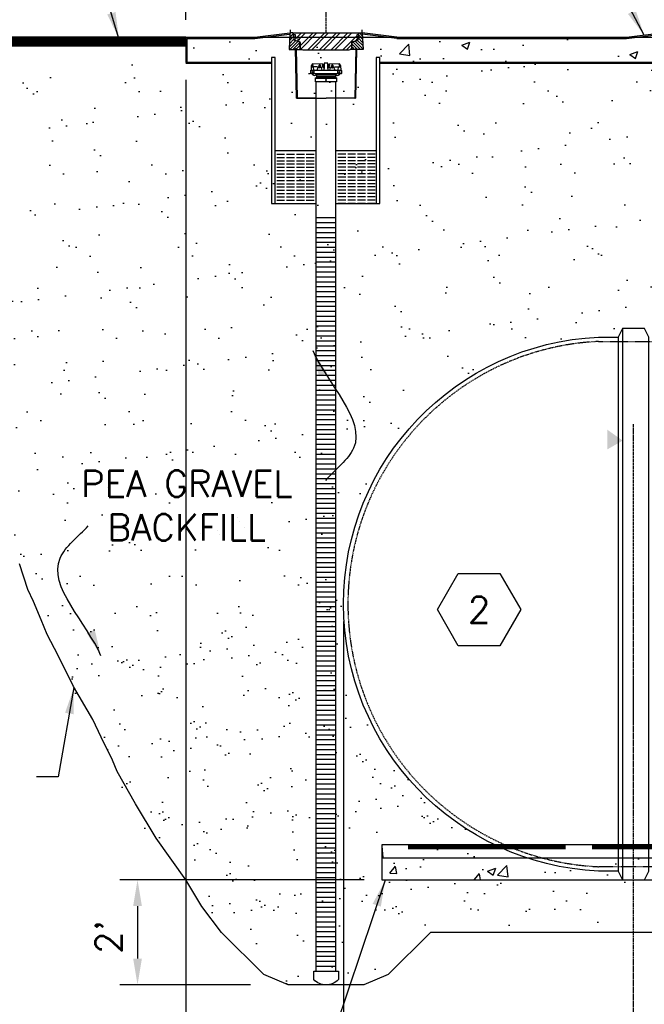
# Model space of a CAD drawing. Extents: x 1081 to 2220, y 0 to 2796.
# Tile 4 of 161: x 1352 to 1494, y 763 to 988. Entities that reach past the tile are written whole.
import ezdxf
from ezdxf.enums import TextEntityAlignment as Align

# ---------------------------------------------------------------- set-up
doc = ezdxf.new("R2010")
doc.units = 0
doc.header["$MEASUREMENT"] = 0
doc.header["$PDSIZE"] = 1
doc.linetypes.add('CENTER1', pattern=[0.6625, 0.5, -0.075, 0.0125, -0.075])
doc.linetypes.add('HIDDEN3', pattern=[0.1875, 0.125, -0.0625])
doc.layers.get('0').update_dxf_attribs({"linetype": 'CONTINUOUS'})
doc.layers.get('DEFPOINTS').update_dxf_attribs({"linetype": 'CONTINUOUS'})
for name, color, linetype in [('ADAPTOR-RING', 3, 'CONTINUOUS'), ('BENTONITE', 3, 'CONTINUOUS'), ('BENTONITE-HATCH', 2, 'CONTINUOUS'), ('CENTERLINE', 3, 'CENTER1'), ('CONCRETE-HATCH', 2, 'CONTINUOUS'), ('DIM', 3, 'CONTINUOUS'), ('FREEZE-LINES', 8, 'CONTINUOUS'), ('MONITOR-WELL-COVER', 2, 'CONTINUOUS'), ('MONITOR-WELL-COVER-HATCH', 252, 'CONTINUOUS'), ('MONITOR-WELL-MANHOLE', 2, 'CONTINUOUS'), ('MONITOR-WELL-MANHOLE-HATCH', 7, 'CONTINUOUS'), ('PEAGRAVEL-HATCH', 3, 'CONTINUOUS'), ('PVC-4', 4, 'CONTINUOUS'), ('PVC-4-HATCH', 7, 'CONTINUOUS'), ('TANK-ANCHOR', 4, 'CONTINUOUS'), ('TANK-HOLE', 5, 'CONTINUOUS'), ('TANK-SLAB', 6, 'CONTINUOUS'), ('TANK-UST', 5, 'CONTINUOUS'), ('TANK-UST-RIB', 7, 'CONTINUOUS'), ('TEXT', 3, 'CONTINUOUS'), ('WELL-CAP', 3, 'CONTINUOUS')]:
    doc.layers.add(name, color=color, linetype=linetype)
doc.styles.add('SIMPLEX', font='simplex')
doc.dimstyles.new('DIM64', dxfattribs={"dimscale": 64, "dimtxt": 0.09375, "dimasz": 0.09375, "dimexe": 0.0625, "dimexo": 0.0625, "dimgap": 0.046875, "dimtad": 1, "dimdec": 4, "dimzin": 3, "dimdsep": 46, "dimlunit": 4, "dimtxsty": 'SIMPLEX', "dimcen": 0, "dimclrd": 256, "dimclre": 256, "dimclrt": 256, "dimadec": 0, "dimazin": 0, "dimtfac": 1, "dimtdec": 4, "dimtmove": 0, "dimatfit": 3, "dimfxl": 1, "dimfrac": 2, "dimtolj": 1, "dimtzin": 0, "dimarcsym": 0})

# ---------------------------------------------------------------- blocks, each defined once
blk = doc.blocks.new('*D58')
at = {"layer": 'DEFPOINTS', "color": 0, "transparency": 16777216}
for p in [(1875.12, 855.84), (1425.62, 854.52), (1875.12, 719.02)]:
    blk.add_point(p, dxfattribs=at)
at = {"layer": 'DIM', "lineweight": -2, "transparency": 16777216}
for p, q in [((1425.62, 850.52), (1425.62, 715.02)), ((1875.12, 851.84), (1875.12, 715.02)), ((1431.62, 719.02), (1869.12, 719.02))]:
    blk.add_line(p, q, dxfattribs=at)
at = {"layer": 'DIM', "transparency": 16777216}
for points in [[(1431.62, 720.02), (1431.62, 718.02), (1425.62, 719.02)], [(1869.12, 720.02), (1869.12, 718.02), (1875.12, 719.02)]]:
    blk.add_solid(points, dxfattribs=at)
at = {"layer": 'DIM', "transparency": 16777216, "insert": (1650.37, 726.59), "char_height": 6, "attachment_point": 5, "style": 'SIMPLEX'}
blk.add_mtext('\\A1;37\'-5 1/2" (TANK LENGTH)', dxfattribs=at)
blk = doc.blocks.new('*D50')
at = {"layer": 'DEFPOINTS', "color": 0, "transparency": 16777216}
for p in [(1425.62, 854.52), (1425.62, 737.52), (1491.87, 737.52)]:
    blk.add_point(p, dxfattribs=at)
at = {"layer": 'DIM', "lineweight": -2, "transparency": 16777216}
for p, q in [((1425.62, 850.52), (1425.62, 733.52)), ((1485.87, 737.52), (1431.62, 737.52))]:
    blk.add_line(p, q, dxfattribs=at)
at = {"layer": 'DIM', "transparency": 16777216}
for points in [[(1431.62, 738.52), (1431.62, 736.52), (1425.62, 737.52)], [(1485.87, 738.52), (1485.87, 736.52), (1491.87, 737.52)]]:
    blk.add_solid(points, dxfattribs=at)
at = {"layer": 'DIM', "transparency": 16777216, "insert": (1458.75, 745.09), "char_height": 6, "attachment_point": 5, "style": 'SIMPLEX'}
blk.add_mtext('\\A1;5\'-6 1/4"', dxfattribs=at)
blk = doc.blocks.new('*D54')
at = {"layer": 'DEFPOINTS', "color": 0, "transparency": 16777216}
for p in [(1421.62, 1001.26), (1421.62, 1001.26), (1389.62, 984.01)]:
    blk.add_point(p, dxfattribs=at)
at = {"layer": 'DIM', "lineweight": -2, "transparency": 16777216}
for p, q in [((1389.62, 988.01), (1389.62, 1005.26)), ((1395.62, 1001.26), (1415.62, 1001.26))]:
    blk.add_line(p, q, dxfattribs=at)
at = {"layer": 'DIM', "transparency": 16777216}
for points in [[(1395.62, 1002.26), (1395.62, 1000.26), (1389.62, 1001.26)], [(1415.62, 1002.26), (1415.62, 1000.26), (1421.62, 1001.26)]]:
    blk.add_solid(points, dxfattribs=at)
at = {"layer": 'DIM', "transparency": 16777216, "insert": (1405.62, 1007.83), "char_height": 6, "attachment_point": 5, "style": 'SIMPLEX'}
blk.add_mtext('\\A1;2\'-8"', dxfattribs=at)
blk = doc.blocks.new('*D55')
at = {"layer": 'DEFPOINTS', "color": 0, "transparency": 16777216}
for p in [(1389.62, 978.3), (1911.12, 974.01), (1911.12, 700.52)]:
    blk.add_point(p, dxfattribs=at)
at = {"layer": 'DIM', "lineweight": -2, "transparency": 16777216}
for p, q in [((1389.62, 974.3), (1389.62, 696.52)), ((1911.12, 970.01), (1911.12, 696.52)), ((1395.62, 700.52), (1905.12, 700.52))]:
    blk.add_line(p, q, dxfattribs=at)
at = {"layer": 'DIM', "transparency": 16777216}
for points in [[(1395.62, 701.52), (1395.62, 699.52), (1389.62, 700.52)], [(1905.12, 701.52), (1905.12, 699.52), (1911.12, 700.52)]]:
    blk.add_solid(points, dxfattribs=at)
at = {"layer": 'DIM', "transparency": 16777216, "insert": (1650.37, 708.09), "char_height": 6, "attachment_point": 5, "style": 'SIMPLEX'}
blk.add_mtext('\\A1;43\'-5 1/2" (F.V. TANK SLAB)', dxfattribs=at)
blk = doc.blocks.new('*D57')
at = {"layer": 'DEFPOINTS', "color": 0, "transparency": 16777216}
for p in [(1389.62, 978.01), (1389.62, 719.02), (1425.62, 719.02)]:
    blk.add_point(p, dxfattribs=at)
at = {"layer": 'DIM', "lineweight": -2, "transparency": 16777216}
for p, q in [((1389.62, 974.01), (1389.62, 715.02)), ((1419.62, 719.02), (1395.62, 719.02))]:
    blk.add_line(p, q, dxfattribs=at)
at = {"layer": 'DIM', "transparency": 16777216}
for points in [[(1395.62, 720.02), (1395.62, 718.02), (1389.62, 719.02)], [(1419.62, 720.02), (1419.62, 718.02), (1425.62, 719.02)]]:
    blk.add_solid(points, dxfattribs=at)
at = {"layer": 'DIM', "transparency": 16777216, "insert": (1407.62, 725.59), "char_height": 6, "attachment_point": 5, "style": 'SIMPLEX'}
blk.add_mtext('\\A1;3\'-0"', dxfattribs=at)
blk = doc.blocks.new('HEX')
at = {"color": 3}
blk.add_lwpolyline([(-0.0577, 0.1), (-0.1155, 0), (-0.0577, -0.1), (0.0577, -0.1), (0.1155, 0), (0.0577, 0.1)], close=True, dxfattribs=at)
at = {"color": 3, "style": 'SIMPLEX'}
blk.add_attdef('D#', text='', height=0.08, dxfattribs=at).set_placement((0, 0), align=Align.MIDDLE)
blk = doc.blocks.new('*D72')
at = {"layer": 'DEFPOINTS', "color": 0, "transparency": 16777216}
for p in [(1434.31, 791.52), (1378.56, 767.54), (1408.34, 767.54)]:
    blk.add_point(p, dxfattribs=at)
at = {"layer": 'DIM', "lineweight": -2, "transparency": 16777216}
for p, q in [((1430.31, 791.52), (1374.56, 791.52)), ((1378.56, 785.52), (1378.56, 773.54)), ((1404.34, 767.54), (1374.56, 767.54))]:
    blk.add_line(p, q, dxfattribs=at)
at = {"layer": 'DIM', "transparency": 16777216}
for points in [[(1377.56, 785.52), (1379.56, 785.52), (1378.56, 791.52)], [(1377.56, 773.54), (1379.56, 773.54), (1378.56, 767.54)]]:
    blk.add_solid(points, dxfattribs=at)
at = {"layer": 'DIM', "transparency": 16777216, "insert": (1371.99, 778.46), "char_height": 6, "attachment_point": 5, "rotation": 90, "style": 'SIMPLEX'}
blk.add_mtext("\\A1;2'", dxfattribs=at)

msp = doc.modelspace()

# ---------------------------------------------------------------- hatches: boundary and pattern name
at = {"layer": 'BENTONITE-HATCH', "linetype": 'Continuous'}
h = msp.add_hatch(dxfattribs=at)
h.set_pattern_fill('ACAD_ISO02W100,_I', color=256, scale=0.15, style=2)
h.set_pattern_definition([(0, (1421.6218, 952.0772), (0, 0.75), [1.8, -0.45])])
h.paths.add_polyline_path([(1419.37181, 958.07721), (1410.03102, 958.07721), (1410.03102, 946.07721), (1419.37181, 946.07721)])
h = msp.add_hatch(dxfattribs=at)
h.set_pattern_fill('ACAD_ISO02W100,_I', color=256, scale=0.15, style=2)
h.set_pattern_definition([(180, (1421.6218, 952.0772), (0, 0.75), [1.8, -0.45])])
h.paths.add_polyline_path([(1423.87181, 958.07721), (1433.21261, 958.07721), (1433.21261, 946.07721), (1423.87181, 946.07721)])
at = {"layer": 'CONCRETE-HATCH'}
h = msp.add_hatch(dxfattribs=at)
h.set_pattern_fill('AR-CONC', color=256, scale=2.67, style=0)
h.set_pattern_definition([(50, (1801.769, 978.296), (19.15085, -1.6755), [2.0025, -22.0275]), (355, (1801.769, 978.296), (-3.7047, 20.0835), [1.602, -17.622]), (100.4514, (1803.365, 978.156), (15.4462, 18.408), [1.7019, -18.7205]), (46.184, (1801.769, 983.636), (28.4953, -4.4194), [3.0037, -33.0412]), (96.6356, (1804.143, 983.268), (24.9555, 26.009), [2.5528, -28.0807]), (351.184, (1801.77, 983.636), (24.9555, 26.009), [2.403, -26.433]), (21, (1804.439, 982.301), (15.9374, -10.7499), [2.0025, -22.0275]), (326, (1804.439, 982.3), (6.4965, 19.3615), [1.602, -17.622]), (71.4514, (1805.767, 981.405), (22.43394, 8.6116), [1.7019, -18.7205]), (37.5, (1801.769, 978.296), (0.32467, 8.88827), [0, -17.4084, 0, -17.889, 0, -17.68875]), (7.5, (1801.769, 978.296), (7.02396, 10.5308), [0, -10.1994, 0, -17.0079, 0, -6.74175]), (327.5, (1795.8146, 978.296), (14.25306, -0.60222), [0, -6.675, 0, -20.826, 0, -27.6345]), (317.5, (1793.145, 978.296), (15.57107, 2.6728), [0, -8.6775, 0, -13.8306, 0, -19.6245])])
h.paths.add_polyline_path([(1389.90306, 983.73346), (1490.28921, 983.73346), (1496.77762, 984.54451), (1498.36036, 984.54451), (1498.97493, 982.24853), (1498.97493, 978.29596), (1389.90306, 978.29596)])
at = {"layer": 'CONCRETE-HATCH', "linetype": 'Continuous'}
h = msp.add_hatch(dxfattribs=at)
h.set_pattern_fill('AR-CONC', color=256, scale=2.67, style=0)
h.set_pattern_definition([(50, (1478.157, 157.09), (19.15085, -1.6755), [2.0025, -22.0275]), (355, (1478.157, 157.09), (-3.70466, 20.08353), [1.602, -17.622]), (100.4514, (1479.753, 156.95), (15.4462, 18.40804), [1.70186, -18.7205]), (46.184, (1478.157, 162.43), (28.4953, -4.41936), [3.0037, -33.0412]), (96.6356, (1480.53, 162.062), (24.9555, 26.009), [2.5528, -28.0807]), (351.184, (1478.157, 162.43), (24.9555, 26.009), [2.403, -26.433]), (21, (1480.827, 161.095), (15.9374, -10.74992), [2.0025, -22.0275]), (326, (1480.827, 161.095), (6.4965, 19.3615), [1.602, -17.622]), (71.4514, (1482.155, 160.199), (22.43394, 8.61156), [1.70186, -18.7205]), (37.5, (1478.1566, 157.09), (0.32467, 8.888266), [0, -17.4084, 0, -17.889, 0, -17.68875]), (7.5, (1478.157, 157.09), (7.02396, 10.53079), [0, -10.1994, 0, -17.0079, 0, -6.74175]), (327.5, (1472.2025, 157.09), (14.25306, -0.602215), [0, -6.675, 0, -20.826, 0, -27.6345]), (317.5, (1469.533, 157.09), (15.57107, 2.6728), [0, -8.6775, 0, -13.8306, 0, -19.6245])])
h.paths.add_polyline_path([(1434.37181, 791.52328), (1650.37181, 791.52328), (1650.37181, 799.52328), (1434.37181, 799.52328)])
at = {"layer": 'MONITOR-WELL-COVER-HATCH'}
h = msp.add_hatch(dxfattribs=at)
h.set_pattern_fill('ANSI32', color=256, scale=5, style=0)
h.set_pattern_definition([(45, (-552.7564, 0), (-1.3258252, 1.3258252), []), (45, (-551.8725, 0), (-1.3258252, 1.3258252), [])])
edge = h.paths.add_edge_path()
edge.add_line((1416.4176, 981.08755), (1426.82602, 981.08755))
edge.add_arc((1426.82602, 981.6781), 0.59055, 270, 357.0001562)
edge.add_line((1427.41576, 981.64719), (1427.47494, 982.77639))
edge.add_arc((1427.71084, 982.76403), 0.23622, 465, 537.0001562, ccw=False)
edge.add_line((1427.6497, 982.9922), (1428.60232, 983.24746))
edge.add_arc((1428.50042, 983.62774), 0.3937, 285, 353.6889707)
edge.add_line((1428.89173, 983.58446), (1428.9465, 984.07967))
edge.add_line((1428.9465, 984.07967), (1428.63154, 984.07967))
edge.add_line((1428.63154, 984.07967), (1428.63154, 984.55211))
edge.add_line((1428.63154, 984.55211), (1429.04493, 984.55211))
edge.add_line((1429.04493, 984.55211), (1429.04493, 984.92613))
edge.add_line((1429.04493, 984.92613), (1428.99378, 985.01471))
edge.add_line((1428.99378, 985.01471), (1414.24984, 985.01471))
edge.add_line((1414.24984, 985.01471), (1414.1987, 984.92613))
edge.add_line((1414.1987, 984.92613), (1414.1987, 984.55211))
edge.add_line((1414.1987, 984.55211), (1414.61209, 984.55211))
edge.add_line((1414.61209, 984.55211), (1414.61209, 984.07967))
edge.add_line((1414.61209, 984.07967), (1414.29713, 984.07967))
edge.add_line((1414.29713, 984.07967), (1414.35189, 983.58446))
edge.add_arc((1414.74321, 983.62774), 0.3937, 186.3110293, 255)
edge.add_line((1414.64131, 983.24746), (1415.59393, 982.9922))
edge.add_arc((1415.53279, 982.76403), 0.23622, 362.9998438, 435, ccw=False)
edge.add_line((1415.76869, 982.77639), (1415.82786, 981.64719))
edge.add_arc((1416.4176, 981.6781), 0.59055, 182.9998438, 270)
at = {"layer": 'MONITOR-WELL-MANHOLE-HATCH'}
h = msp.add_hatch(dxfattribs=at)
h.set_pattern_fill('LINE', color=256, scale=4, angle=45, style=0)
h.set_pattern_definition([(45, (1451.304, 1025.5573), (-0.3535534, 0.3535534), [])])
h.paths.add_polyline_path([(1415.63924, 982.69157, 0.324919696), (1415.34797, 983.05126), (1414.48185, 983.28333, -0.315298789), (1414.30766, 983.49092), (1414.23807, 984.28637), (1414.15933, 984.42275), (1414.15933, 984.6407), (1414.10485, 984.94965, 0.363970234), (1414.02731, 985.01471), (1413.37193, 985.01471), (1413.17385, 981.23519), (1414.59012, 981.23519), (1414.63177, 981.47141), (1414.86799, 981.47141), (1414.90965, 981.23519), (1415.71556, 981.23519)])
h = msp.add_hatch(dxfattribs=at)
h.set_pattern_fill('LINE', color=256, scale=4, angle=135, style=0)
h.set_pattern_definition([(135, (-552.75637, 0), (-0.35355339, -0.35355339), [])])
h.paths.add_polyline_path([(1429.8717, 985.01471), (1429.21632, 985.01471, 0.363970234), (1429.13877, 984.94965), (1429.0843, 984.6407), (1429.0843, 984.42275), (1429.00556, 984.28637), (1428.93596, 983.49092, -0.315298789), (1428.76178, 983.28333), (1427.89565, 983.05126, 0.324919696), (1427.60439, 982.69157), (1427.52806, 981.23519), (1428.33398, 981.23519), (1428.37564, 981.47141), (1428.57236, 981.47141), (1428.61186, 981.47141), (1428.65351, 981.23519), (1430.06978, 981.23519)])
at = {"layer": 'PEAGRAVEL-HATCH'}
h = msp.add_hatch(dxfattribs=at)
h.set_pattern_fill('AR-SAND', color=256, scale=7.5)
h.set_pattern_definition([(37.5, (4453.442, -279.832), (-0.47245, 14.45118), [0, -11.4, 0, -12.75, 0, -12.1875]), (7.5, (4453.442, -279.832), (13.27333, 21.1661), [0, -6.15, 0, -10.275, 0, -3.9375]), (327.5, (4444.217, -279.832), (23.356064, 0.042443), [0, -3.75, 0, -13.5, 0, -17.625]), (317.5, (4444.217, -279.832), (22.54595, 6.58257), [0, -1.875, 0, -8.85, 0, -10.125])])
edge = h.paths.add_edge_path()
edge.add_line((1355.07762, 854.52328), (1354.83608, 855.11144))
edge.add_line((1354.83608, 855.11144), (1353.51403, 857.87883))
edge.add_line((1353.51403, 857.87883), (1351.62525, 863.7034))
edge.add_line((1351.62525, 863.7034), (1349.70261, 868.85813))
edge.add_line((1349.70261, 868.85813), (1348.14753, 873.06289))
edge.add_line((1348.14753, 873.06289), (1345.5039, 878.31885))
edge.add_line((1345.5039, 878.31885), (1343.89699, 880.94683))
edge.add_line((1343.89699, 880.94683), (1342.86027, 883.57481))
edge.add_line((1342.86027, 883.57481), (1341.98059, 885.73274))
edge.add_line((1341.98059, 885.73274), (1339.69828, 889.88196))
edge.add_line((1339.69828, 889.88196), (1337.10649, 895.13792))
edge.add_line((1337.10649, 895.13792), (1334.46286, 903.54745))
edge.add_line((1334.46286, 903.54745), (1332.33759, 909.32901))
edge.add_line((1332.33759, 909.32901), (1330.26416, 914.05937))
edge.add_line((1330.26416, 914.05937), (1328.65724, 918.26414))
edge.add_line((1328.65724, 918.26414), (1327.62053, 921.94331))
edge.add_line((1327.62053, 921.94331), (1324.45854, 926.67367))
edge.add_line((1324.45854, 926.67367), (1273.23821, 982.01471))
edge.add_line((1273.23821, 982.01471), (1294.36544, 982.01471))
edge.add_line((1294.36544, 982.01471), (1294.36544, 978.01471))
edge.add_line((1294.36544, 978.01471), (1498.97493, 978.01471))
edge.add_line((1498.97493, 978.01471), (1498.97493, 976.75093))
edge.add_line((1498.97493, 976.75093), (1498.99022, 973.7036))
edge.add_line((1498.99022, 973.7036), (1506.12181, 973.7036))
edge.add_line((1506.12181, 973.7036), (1506.12181, 930.05328))
edge.add_line((1506.12181, 930.05328), (1505.87181, 930.05328))
edge.add_arc((1505.22261, 930.05328), 0.6492, 270, 360, ccw=False)
edge.add_line((1505.22261, 929.40408), (1502.41142, 929.05328))
edge.add_arc((1502.41142, 923.05328), 6, 450, 540)
edge.add_line((1496.41142, 923.05328), (1496.41142, 915.52328))
edge.add_line((1496.41142, 915.52328), (1495.37181, 915.52328))
edge.add_line((1495.37181, 915.52328), (1494.37181, 917.52328))
edge.add_line((1494.37181, 917.52328), (1489.37181, 917.52328))
edge.add_line((1489.37181, 917.52328), (1488.37181, 915.52328))
edge.add_line((1488.37181, 915.52328), (1483.8358, 915.52328))
edge.add_arc((1486.68848, 854.52328), 61.06667, 452.6775035, 540)
edge.add_line((1425.62181, 854.52328), (1355.07762, 854.52328))
h = msp.add_hatch(dxfattribs=at)
h.set_pattern_fill('AR-SAND', color=256, scale=7.5, style=0)
h.set_pattern_definition([(37.5, (1258.281, 767.535), (-0.47245, 14.4512), [0, -11.4, 0, -12.75, 0, -12.1875]), (7.5, (1258.28, 767.535), (13.2733, 21.1661), [0, -6.15, 0, -10.275, 0, -3.9375]), (327.5, (1249.056, 767.535), (23.35606, 0.04244), [0, -3.75, 0, -13.5, 0, -17.625]), (317.5, (1249.056, 767.535), (22.546, 6.5826), [0, -1.875, 0, -8.85, 0, -10.125])])
h.paths.add_polyline_path([(1417.83145, 854.52328), (1353.53726, 854.52328), (1355.00458, 850.95033), (1356.3802, 847.60977), (1358.90204, 842.76425), (1362.36527, 835.70805), (1366.84923, 828.14009), (1368.68925, 824.14494), (1371.28104, 818.88898), (1372.3696, 816.261), (1376.56288, 808.90491), (1381.28537, 801.01872), (1388.08145, 791.52328), (1391.72176, 785.39639), (1396.19917, 779.528), (1405.85602, 769.87114), (1411.45422, 767.53536), (1420.08145, 767.53536, -0.201565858), (1417.26895, 768.71718), (1417.26895, 770.68593), (1417.83145, 770.68593)])
h.paths.add_polyline_path([(1424.08145, 854.52328), (1422.33145, 854.52328), (1422.33145, 770.68593), (1422.89395, 770.68593), (1422.89395, 768.71718, -0.201565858), (1420.08145, 767.53536), (1428.70868, 767.53536), (1434.30688, 769.87114), (1443.96374, 779.528), (1490.33145, 779.52798), (1490.33145, 791.52328), (1487.83145, 791.52328), (1432.83145, 791.52328), (1432.83145, 799.52328), (1458.61252, 799.52328, -0.287899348)])
h = msp.add_hatch(dxfattribs=at)
h.set_pattern_fill('AR-SAND', color=256, scale=7.5, style=0)
h.set_pattern_definition([(37.5, (1808.872, 779.528), (-0.47245, 14.45118), [0, -11.4, 0, -12.75, 0, -12.1875]), (7.5, (1808.872, 779.528), (13.2733, 21.1661), [0, -6.15, 0, -10.275, 0, -3.9375]), (327.5, (1799.647, 779.528), (23.35606, 0.04244), [0, -3.75, 0, -13.5, 0, -17.625]), (317.5, (1799.647, 779.528), (22.54595, 6.5826), [0, -1.875, 0, -8.85, 0, -10.125])])
edge = h.paths.add_edge_path()
edge.add_line((1403.06842, 779.52785), (1393.26213, 785.39639))
edge.add_line((1393.26213, 785.39639), (1389.62181, 791.52328))
edge.add_line((1389.62181, 791.52328), (1382.82573, 801.01872))
edge.add_line((1382.82573, 801.01872), (1378.10325, 808.90491))
edge.add_line((1378.10325, 808.90491), (1373.90996, 816.261))
edge.add_line((1373.90996, 816.261), (1372.82141, 818.88898))
edge.add_line((1372.82141, 818.88898), (1370.22961, 824.14494))
edge.add_line((1370.22961, 824.14494), (1368.38959, 828.14009))
edge.add_line((1368.38959, 828.14009), (1363.90564, 835.70805))
edge.add_line((1363.90564, 835.70805), (1360.4424, 842.76425))
edge.add_line((1360.4424, 842.76425), (1357.92056, 847.60977))
edge.add_line((1357.92056, 847.60977), (1356.54494, 850.95033))
edge.add_line((1356.54494, 850.95033), (1355.07762, 854.52328))
edge.add_line((1355.07762, 854.52328), (1425.62181, 854.52328))
edge.add_arc((1486.68848, 854.52328), 61.06667, 540, 604.2443006)
edge.add_line((1460.15289, 799.52328), (1434.37181, 799.52328))
edge.add_line((1434.37181, 799.52328), (1434.37181, 791.52328))
edge.add_line((1434.37181, 791.52328), (1491.87181, 791.52328))
edge.add_line((1491.87181, 791.52328), (1491.87181, 779.52788))
edge.add_line((1491.87181, 779.52788), (1403.06842, 779.52785))
h = msp.add_hatch(dxfattribs=at)
h.set_pattern_fill('AR-SAND', color=256, scale=7.5, style=0)
h.set_pattern_definition([(37.5, (1491.872, 779.528), (-0.47245, 14.4512), [0, -11.4, 0, -12.75, 0, -12.1875]), (7.5, (1491.872, 779.528), (13.2733, 21.1661), [0, -6.15, 0, -10.275, 0, -3.9375]), (327.5, (1482.647, 779.528), (23.35606, 0.04244), [0, -3.75, 0, -13.5, 0, -17.625]), (317.5, (1482.647, 779.528), (22.546, 6.5826), [0, -1.875, 0, -8.85, 0, -10.125])])
h.paths.add_polyline_path([(1491.87181, 791.52328), (1494.37181, 791.52328), (1557.87181, 791.52328), (1557.87181, 779.5279), (1491.87181, 779.52788)])
h.paths.add_polyline_path([(1557.87181, 791.52328), (1560.37181, 791.52328), (1623.87181, 791.52328), (1623.87181, 779.52792), (1557.87181, 779.5279)])
h.paths.add_polyline_path([(1623.87181, 791.52328), (1626.37181, 791.52328), (1640.37191, 791.52328), (1640.37191, 779.52793), (1623.87181, 779.52792)])
h.paths.add_polyline_path([(1640.37191, 791.52328), (1642.87181, 791.52328), (1650.37181, 791.52328), (1660.37181, 791.52328), (1660.37181, 779.52793), (1640.37191, 779.52793)])
h.paths.add_polyline_path([(1660.37181, 791.52328), (1662.87181, 791.52328), (1676.87181, 791.52328), (1676.87181, 779.52794), (1660.37181, 779.52793)])
h.paths.add_polyline_path([(1676.87181, 791.52328), (1679.37181, 791.52328), (1742.87181, 791.52328), (1742.87181, 779.52796), (1676.87181, 779.52794)])
h.paths.add_polyline_path([(1742.87181, 791.52328), (1745.37181, 791.52328), (1808.87181, 791.52328), (1808.87181, 779.52798), (1742.87181, 779.52796)])
at = {"layer": 'TANK-SLAB'}
h = msp.add_hatch(color=256, dxfattribs=at)
h.paths.add_polyline_path([(1437.82722, 984.01471), (1437.79612, 983.73346), (1490.28921, 983.73346), (1498.33558, 984.73926), (1498.2717, 985.01471), (1490.2717, 984.01471)])
h.paths.add_polyline_path([(1409.18727, 978.01471), (1409.18727, 978.29596), (1389.90306, 978.29596), (1389.90306, 983.73346), (1405.32876, 983.73346), (1405.32876, 984.01471), (1389.62181, 984.01471), (1389.62181, 978.01471)])
h.paths.add_polyline_path([(1433.93727, 978.29596), (1433.93727, 978.01471), (1498.99022, 978.01471), (1498.99022, 978.29596)])
for points in [[(1413.35649, 984.72008), (1413.37146, 985.00586), (1405.29275, 984.01417), (1405.3278, 983.7329)], [(1429.88714, 984.72008), (1429.87216, 985.00586), (1437.95088, 984.01417), (1437.91583, 983.7329)]]:
    msp.add_hatch(color=256, dxfattribs=at).paths.add_polyline_path(points)

# ---------------------------------------------------------------- linework, layer by layer
at = {"layer": 'ADAPTOR-RING', "color": 7}
for p, q in [((1424.0481, 974.66356), (1419.19553, 974.66356)), ((1419.37098, 974.83703), (1423.87265, 974.83703)), ((1419.49601, 975.40642), (1423.74761, 975.40642)), ((1419.49601, 975.05356), (1423.74761, 975.05356))]:
    msp.add_line(p, q, dxfattribs=at)
at = {"layer": 'ADAPTOR-RING', "linetype": 'Continuous'}
msp.add_line((1419.19553, 974.66356), (1424.0481, 974.66356), dxfattribs=at)
at = {"layer": 'ADAPTOR-RING'}
msp.add_lwpolyline([(1419.32478, 975.65005), (1423.91938, 975.65005), (1423.87208, 975.62262), (1423.91938, 975.65005), (1423.87221, 975.62269, 0.26744243), (1423.74761, 975.40642), (1423.74761, 975.05356, 0.267926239), (1423.8726, 974.83706), (1423.98561, 974.77181, -0.267926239), (1424.0481, 974.66356), (1424.0481, 973.84563), (1419.19553, 973.84563), (1419.19553, 974.66356, -0.267926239), (1419.25802, 974.77181), (1419.37103, 974.83706, 0.267926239), (1419.49601, 975.05356), (1419.49601, 975.40642, 0.26744243), (1419.37142, 975.62269), (1419.32425, 975.65005), (1419.37155, 975.62262), (1419.32425, 975.65005)], format="xyb", dxfattribs=at)
at = {"layer": 'ADAPTOR-RING', "linetype": 'Continuous'}
msp.add_lwpolyline([(1421.73074, 974.25469), (1421.67627, 974.34902), (1421.56735, 974.34902), (1421.51289, 974.25469), (1421.56735, 974.16036), (1421.67627, 974.16036)], close=True, dxfattribs=at)
at = {"layer": 'BENTONITE', "linetype": 'Continuous'}
for p, q in [((1419.37181, 958.07721), (1410.03102, 958.07721)), ((1433.09352, 958.07721), (1423.87181, 958.07721))]:
    msp.add_line(p, q, dxfattribs=at)
for points in [[(1410.03102, 946.07721), (1410.03102, 979.40527), (1409.18727, 979.40527), (1409.18727, 946.07721), (1419.37181, 946.07721)], [(1423.87181, 946.07721), (1433.93727, 946.07721), (1433.93727, 979.40527), (1433.09352, 979.40527), (1433.09352, 946.07721)]]:
    msp.add_lwpolyline(points, dxfattribs=at)
at = {"layer": 'CENTERLINE'}
msp.add_line((1491.87181, 733.52328), (1491.87181, 895.64071), dxfattribs=at)
at = {"layer": 'CENTERLINE', "linetype": 'CENTER1', "ltscale": 0.5}
msp.add_lwpolyline([(1421.62181, 985.01471), (1421.62181, 1029.15474)], dxfattribs=at)
at = {"layer": 'DEFPOINTS'}
for points in [[(1413.40839, 985.71037), (1413.17385, 981.23519), (1414.65757, 981.23519), (1414.87184, 970.07421), (1415.02806, 970.07721), (1421.62181, 970.07721)], [(1429.83524, 985.71037), (1430.06978, 981.23519), (1428.58606, 981.23519), (1428.37179, 970.07421), (1428.21556, 970.07721), (1421.62181, 970.07721)]]:
    msp.add_lwpolyline(points, dxfattribs=at)
at = {"layer": 'FREEZE-LINES', "linetype": 'Continuous'}
msp.add_line((1080.74363, 984.01471), (2124.74363, 984.01471), dxfattribs=at)
at = {"layer": 'MONITOR-WELL-COVER', "linetype": 'Continuous'}
msp.add_lwpolyline([(1426.82602, 981.08755), (1416.4176, 981.08755, -0.398960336), (1415.82786, 981.64719), (1415.76869, 982.77639, 0.32492045), (1415.59393, 982.9922), (1414.64131, 983.24746, -0.309020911), (1414.35189, 983.58446), (1414.29713, 984.07967), (1414.61209, 984.07967), (1414.61209, 984.55211), (1414.1987, 984.55211), (1414.1987, 984.92613), (1414.24984, 985.01471), (1428.99378, 985.01471), (1429.04493, 984.92613), (1429.04493, 984.55211), (1428.63154, 984.55211), (1428.63154, 984.07967), (1428.9465, 984.07967), (1428.89173, 983.58446, -0.309020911), (1428.60232, 983.24746), (1427.6497, 982.9922, 0.32492045), (1427.47494, 982.77639), (1427.41576, 981.64719, -0.398960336)], format="xyb", close=True, dxfattribs=at)
at = {"layer": 'MONITOR-WELL-MANHOLE', "color": 7}
for p, q in [((1414.02731, 985.01471), (1429.21632, 985.01471)), ((1415.71556, 981.23519), (1416.02699, 981.23519)), ((1427.52806, 981.23519), (1427.21664, 981.23519))]:
    msp.add_line(p, q, dxfattribs=at)
at = {"layer": 'MONITOR-WELL-MANHOLE', "color": 7, "linetype": 'Continuous'}
for p, q in [((1419.37181, 970.07721), (1415.02806, 970.07721)), ((1428.21556, 970.07721), (1423.87181, 970.07721))]:
    msp.add_line(p, q, dxfattribs=at)
at = {"layer": 'MONITOR-WELL-MANHOLE', "linetype": 'Continuous'}
for points in [[(1414.86799, 981.47141), (1414.90965, 981.23519), (1415.71556, 981.23519), (1415.63924, 982.69157, 0.324919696), (1415.34797, 983.05126), (1414.48185, 983.28333, -0.315298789), (1414.30766, 983.49092), (1414.23807, 984.28637), (1414.15933, 984.42275), (1414.15933, 984.6407), (1414.10485, 984.94965, 0.363970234), (1414.02731, 985.01471), (1413.37193, 985.01471), (1413.17385, 981.23519), (1414.59012, 981.23519), (1414.63177, 981.47141)], [(1428.37564, 981.47141), (1428.33398, 981.23519), (1427.52806, 981.23519), (1427.60439, 982.69157, -0.324919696), (1427.89565, 983.05126), (1428.76178, 983.28333, 0.315298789), (1428.93596, 983.49092), (1429.00556, 984.28637), (1429.0843, 984.42275), (1429.0843, 984.6407), (1429.13877, 984.94965, -0.363970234), (1429.21632, 985.01471), (1429.8717, 985.01471), (1430.06978, 981.23519), (1428.65351, 981.23519), (1428.61186, 981.47141)]]:
    msp.add_lwpolyline(points, format="xyb", close=True, dxfattribs=at)
for points in [[(1414.80931, 981.47141), (1415.02806, 970.07721), (1414.87184, 970.07421), (1414.65309, 981.46841)], [(1428.43431, 981.47141), (1428.21556, 970.07721), (1428.37179, 970.07421), (1428.59054, 981.46841)]]:
    msp.add_lwpolyline(points, close=True, dxfattribs=at)
at = {"layer": 'PVC-4'}
for p, q in [((1419.37181, 770.68593), (1419.37181, 973.84563)), ((1423.87181, 770.68593), (1423.87181, 973.84563))]:
    msp.add_line(p, q, dxfattribs=at)
msp.add_lwpolyline([(1424.43431, 768.71718, -0.420204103), (1418.80931, 768.71718), (1418.80931, 770.68593), (1424.43431, 770.68593)], format="xyb", close=True, dxfattribs=at)
at = {"layer": 'PVC-4-HATCH', "linetype": 'Continuous'}
for points in [[(1419.37181, 942.81093), (1423.87181, 942.81093)], [(1419.37181, 941.68593), (1423.87181, 941.68593)], [(1419.37181, 940.56093), (1423.87181, 940.56093)], [(1419.37181, 939.43593), (1423.87181, 939.43593)], [(1419.37181, 938.31093), (1423.87181, 938.31093)], [(1419.37181, 937.18593), (1423.87181, 937.18593)], [(1419.37181, 936.06093), (1423.87181, 936.06093)], [(1419.37181, 934.93593), (1423.87181, 934.93593)], [(1419.37181, 933.81093), (1423.87181, 933.81093)], [(1419.37181, 932.68593), (1423.87181, 932.68593)], [(1419.37181, 931.56093), (1423.87181, 931.56093)], [(1419.37181, 930.43593), (1423.87181, 930.43593)], [(1419.37181, 929.31093), (1423.87181, 929.31093)], [(1419.37181, 928.18593), (1423.87181, 928.18593)], [(1419.37181, 927.06093), (1423.87181, 927.06093)], [(1419.37181, 925.93593), (1423.87181, 925.93593)], [(1419.37181, 924.81093), (1423.87181, 924.81093)], [(1419.37181, 923.68593), (1423.87181, 923.68593)], [(1419.37181, 922.56093), (1423.87181, 922.56093)], [(1419.37181, 921.43593), (1423.87181, 921.43593)], [(1419.37181, 920.31093), (1423.87181, 920.31093)], [(1419.37181, 919.18593), (1423.87181, 919.18593)], [(1419.37181, 918.06093), (1423.87181, 918.06093)], [(1419.37181, 916.93593), (1423.87181, 916.93593)], [(1419.37181, 915.81093), (1423.87181, 915.81093)], [(1419.37181, 914.68593), (1423.87181, 914.68593)], [(1419.37181, 913.56093), (1423.87181, 913.56093)], [(1419.37181, 912.43593), (1423.87181, 912.43593)], [(1419.37181, 911.31093), (1423.87181, 911.31093)], [(1419.37181, 910.18593), (1423.87181, 910.18593)], [(1419.37181, 909.06093), (1423.87181, 909.06093)], [(1419.37181, 907.93593), (1423.87181, 907.93593)], [(1419.37181, 906.81093), (1423.87181, 906.81093)], [(1419.37181, 905.68593), (1423.87181, 905.68593)], [(1419.37181, 904.56093), (1423.87181, 904.56093)], [(1419.37181, 903.43593), (1423.87181, 903.43593)], [(1419.37181, 902.31093), (1423.87181, 902.31093)], [(1419.37181, 901.18593), (1423.87181, 901.18593)], [(1419.37181, 900.06093), (1423.87181, 900.06093)], [(1419.37181, 898.93593), (1423.87181, 898.93593)], [(1419.37181, 897.81093), (1423.87181, 897.81093)], [(1419.37181, 896.68593), (1423.87181, 896.68593)], [(1419.37181, 895.56093), (1423.87181, 895.56093)], [(1419.37181, 894.43593), (1423.87181, 894.43593)], [(1419.37181, 893.31093), (1423.87181, 893.31093)], [(1419.37181, 892.18593), (1423.87181, 892.18593)], [(1419.37181, 891.06093), (1423.87181, 891.06093)], [(1419.37181, 889.93593), (1423.87181, 889.93593)], [(1419.37181, 888.81093), (1423.87181, 888.81093)], [(1419.37181, 887.68593), (1423.87181, 887.68593)], [(1419.37181, 886.56093), (1423.87181, 886.56093)], [(1419.37181, 885.43593), (1423.87181, 885.43593)], [(1419.37181, 884.31093), (1423.87181, 884.31093)], [(1419.37181, 883.18593), (1423.87181, 883.18593)], [(1419.37181, 882.06093), (1423.87181, 882.06093)], [(1419.37181, 880.93593), (1423.87181, 880.93593)], [(1419.37181, 879.81093), (1423.87181, 879.81093)], [(1419.37181, 878.68593), (1423.87181, 878.68593)], [(1419.37181, 877.56093), (1423.87181, 877.56093)], [(1419.37181, 876.43593), (1423.87181, 876.43593)], [(1419.37181, 875.31093), (1423.87181, 875.31093)], [(1419.37181, 874.18593), (1423.87181, 874.18593)], [(1419.37181, 873.06093), (1423.87181, 873.06093)], [(1419.37181, 871.93593), (1423.87181, 871.93593)], [(1419.37181, 870.81093), (1423.87181, 870.81093)], [(1419.37181, 869.68593), (1423.87181, 869.68593)], [(1419.37181, 868.56093), (1423.87181, 868.56093)], [(1419.37181, 867.43593), (1423.87181, 867.43593)], [(1419.37181, 866.31093), (1423.87181, 866.31093)], [(1419.37181, 865.18593), (1423.87181, 865.18593)], [(1419.37181, 864.06093), (1423.87181, 864.06093)], [(1419.37181, 862.93593), (1423.87181, 862.93593)], [(1419.37181, 861.81093), (1423.87181, 861.81093)], [(1419.37181, 860.68593), (1423.87181, 860.68593)], [(1419.37181, 859.56093), (1423.87181, 859.56093)], [(1419.37181, 858.43593), (1423.87181, 858.43593)], [(1419.37181, 857.31093), (1423.87181, 857.31093)], [(1419.37181, 856.18593), (1423.87181, 856.18593)], [(1419.37181, 855.06093), (1423.87181, 855.06093)], [(1419.37181, 853.93593), (1423.87181, 853.93593)], [(1419.37181, 852.81093), (1423.87181, 852.81093)], [(1419.37181, 851.68593), (1423.87181, 851.68593)], [(1419.37181, 850.56093), (1423.87181, 850.56093)], [(1419.37181, 849.43593), (1423.87181, 849.43593)], [(1419.37181, 848.31093), (1423.87181, 848.31093)], [(1419.37181, 847.18593), (1423.87181, 847.18593)], [(1419.37181, 846.06093), (1423.87181, 846.06093)], [(1419.37181, 844.93593), (1423.87181, 844.93593)], [(1419.37181, 843.81093), (1423.87181, 843.81093)], [(1419.37181, 842.68593), (1423.87181, 842.68593)], [(1419.37181, 841.56093), (1423.87181, 841.56093)], [(1419.37181, 840.43593), (1423.87181, 840.43593)], [(1419.37181, 839.31093), (1423.87181, 839.31093)], [(1419.37181, 838.18593), (1423.87181, 838.18593)], [(1419.37181, 837.06093), (1423.87181, 837.06093)], [(1419.37181, 835.93593), (1423.87181, 835.93593)], [(1419.37181, 834.81093), (1423.87181, 834.81093)], [(1419.37181, 833.68593), (1423.87181, 833.68593)], [(1419.37181, 832.56093), (1423.87181, 832.56093)], [(1419.37181, 831.43593), (1423.87181, 831.43593)], [(1419.37181, 830.31093), (1423.87181, 830.31093)], [(1419.37181, 829.18593), (1423.87181, 829.18593)], [(1419.37181, 828.06093), (1423.87181, 828.06093)], [(1419.37181, 826.93593), (1423.87181, 826.93593)], [(1419.37181, 825.81093), (1423.87181, 825.81093)], [(1419.37181, 824.68593), (1423.87181, 824.68593)], [(1419.37181, 823.56093), (1423.87181, 823.56093)], [(1419.37181, 822.43593), (1423.87181, 822.43593)], [(1419.37181, 821.31093), (1423.87181, 821.31093)], [(1419.37181, 820.18593), (1423.87181, 820.18593)], [(1419.37181, 819.06093), (1423.87181, 819.06093)], [(1419.37181, 817.93593), (1423.87181, 817.93593)], [(1419.37181, 816.81093), (1423.87181, 816.81093)], [(1419.37181, 815.68593), (1423.87181, 815.68593)], [(1419.37181, 814.56093), (1423.87181, 814.56093)], [(1419.37181, 813.43593), (1423.87181, 813.43593)], [(1419.37181, 812.31093), (1423.87181, 812.31093)], [(1419.37181, 811.18593), (1423.87181, 811.18593)], [(1419.37181, 810.06093), (1423.87181, 810.06093)], [(1419.37181, 808.93593), (1423.87181, 808.93593)], [(1419.37181, 807.81093), (1423.87181, 807.81093)], [(1419.37181, 806.68593), (1423.87181, 806.68593)], [(1419.37181, 805.56093), (1423.87181, 805.56093)], [(1419.37181, 804.43593), (1423.87181, 804.43593)], [(1419.37181, 803.31093), (1423.87181, 803.31093)], [(1419.37181, 802.18593), (1423.87181, 802.18593)], [(1419.37181, 801.06093), (1423.87181, 801.06093)], [(1419.37181, 799.93593), (1423.87181, 799.93593)], [(1419.37181, 798.81093), (1423.87181, 798.81093)], [(1419.37181, 797.68593), (1423.87181, 797.68593)], [(1419.37181, 796.56093), (1423.87181, 796.56093)], [(1419.37181, 795.43593), (1423.87181, 795.43593)], [(1419.37181, 794.31093), (1423.87181, 794.31093)], [(1419.37181, 793.18593), (1423.87181, 793.18593)], [(1419.37181, 792.06093), (1423.87181, 792.06093)], [(1419.37181, 790.93593), (1423.87181, 790.93593)], [(1419.37181, 789.81093), (1423.87181, 789.81093)], [(1419.37181, 788.68593), (1423.87181, 788.68593)], [(1419.37181, 787.56093), (1423.87181, 787.56093)], [(1419.37181, 786.43593), (1423.87181, 786.43593)], [(1419.37181, 785.31093), (1423.87181, 785.31093)], [(1419.37181, 784.18593), (1423.87181, 784.18593)], [(1419.37181, 783.06093), (1423.87181, 783.06093)], [(1419.37181, 781.93593), (1423.87181, 781.93593)], [(1419.37181, 780.81093), (1423.87181, 780.81093)], [(1419.37181, 779.68593), (1423.87181, 779.68593)], [(1419.37181, 778.56093), (1423.87181, 778.56093)], [(1419.37181, 777.43593), (1423.87181, 777.43593)], [(1419.37181, 776.31093), (1423.87181, 776.31093)], [(1419.37181, 775.18593), (1423.87181, 775.18593)], [(1419.37181, 774.06093), (1423.87181, 774.06093)], [(1419.37181, 772.93593), (1423.87181, 772.93593)], [(1419.37181, 771.81093), (1423.87181, 771.81093)]]:
    msp.add_lwpolyline(points, dxfattribs=at)
at = {"layer": 'TANK-ANCHOR', "color": 1}
msp.add_line((1434.37181, 796.52328), (1650.37181, 796.52328), dxfattribs=at)
at = {"layer": 'TANK-ANCHOR'}
msp.add_lwpolyline([(1434.37181, 791.52328), (1650.37181, 791.52328), (1650.37181, 799.52328), (1434.37181, 799.52328)], close=True, dxfattribs=at)
at = {"layer": 'TANK-ANCHOR', "color": 3, "const_width": 1}
for points in [[(1476.37181, 799.02328), (1440.37181, 799.02328)], [(1518.37181, 799.02328), (1482.37181, 799.02328)]]:
    msp.add_lwpolyline(points, dxfattribs=at)
at = {"layer": 'TANK-HOLE', "linetype": 'Continuous'}
msp.add_lwpolyline([(1897.67515, 779.52781), (1445.5041, 779.528), (1435.84724, 769.87114), (1430.24904, 767.53536), (1412.99458, 767.53536), (1407.39639, 769.87114), (1397.73953, 779.528), (1393.26213, 785.39639), (1389.62181, 791.52328), (1382.82573, 801.01872), (1378.10325, 808.90491), (1373.90996, 816.261), (1372.82141, 818.88898), (1370.22961, 824.14494), (1368.38959, 828.14009), (1363.90564, 835.70805), (1360.4424, 842.76425), (1357.92056, 847.60977), (1356.54494, 850.95033), (1354.83608, 855.11144), (1353.51403, 857.87883), (1351.62525, 863.7034)], dxfattribs=at)
at = {"layer": 'TANK-SLAB', "color": 7}
for p, q in [((1389.62181, 984.01471), (1261.23821, 984.01471)), ((1389.62181, 983.73346), (1261.44256, 983.73346)), ((1389.62181, 983.17096), (1261.61371, 983.17096)), ((1389.62181, 983.45221), (1262.11845, 983.45221)), ((1389.62181, 982.60846), (1260.28288, 982.60846)), ((1389.62181, 982.88971), (1260.93782, 982.88971)), ((1389.62181, 982.32721), (1260.95877, 982.32721)), ((1389.62181, 982.01471), (1261.23821, 982.01471))]:
    msp.add_line(p, q, dxfattribs=at)
at = {"layer": 'TANK-SLAB'}
for p, q in [((1389.62181, 984.01471), (1389.62181, 978.29596)), ((1405.32876, 984.01471), (1413.37208, 985.00959)), ((1405.34627, 983.73346), (1413.31381, 984.72941)), ((1437.82853, 984.01471), (1429.87198, 985.00928)), ((1437.81102, 983.73346), (1429.88694, 984.72397)), ((1409.18727, 978.01471), (1389.62181, 978.01471)), ((1498.98883, 978.01471), (1433.93727, 978.01471))]:
    msp.add_line(p, q, dxfattribs=at)
for points in [[(1389.62181, 984.01471), (1405.32876, 984.01471)], [(1409.18727, 978.29596), (1389.90306, 978.29596), (1389.90306, 983.73346), (1405.34627, 983.73346)], [(1437.81102, 983.73346), (1490.28921, 983.73346), (1498.33558, 984.73926)], [(1437.82853, 984.01471), (1490.2717, 984.01471), (1498.2717, 985.01471)], [(1498.98883, 978.29596), (1433.93727, 978.29596)]]:
    msp.add_lwpolyline(points, dxfattribs=at)
at = {"layer": 'TANK-UST'}
msp.add_lwpolyline([(1488.37181, 793.52328), (1483.8358, 793.52328, -0.9543276), (1483.8358, 915.52328), (1488.37181, 915.52328)], format="xyb", dxfattribs=at)
at = {"layer": 'TANK-UST', "color": 2, "linetype": 'HIDDEN3'}
msp.add_lwpolyline([(1627.58137, 794.52328), (1603.3743, 794.52328), (1601.8743, 795.52328), (1579.8743, 795.52328), (1578.3743, 794.52328), (1488.37181, 794.52328), (1483.85926, 794.52328, -0.9539575), (1483.85926, 914.52328), (1488.37181, 914.52328), (1587.39117, 914.52328), (1812.39117, 914.52328), (1816.88436, 914.52328, -0.9539575), (1816.88436, 794.52328), (1812.39117, 794.52328), (1788.37181, 794.52328), (1786.87181, 795.52328), (1764.87181, 795.52328), (1763.37181, 794.52328), (1636.58137, 794.52328), (1635.08137, 795.52328), (1629.08137, 795.52328)], format="xyb", close=True, dxfattribs=at)
at = {"layer": 'TANK-UST', "color": 1, "linetype": 'Continuous'}
msp.add_solid([(1489.37181, 891.86926), (1485.87181, 889.86926), (1489.37181, 891.86926), (1485.87181, 894.36926)], dxfattribs=at)
at = {"layer": 'TANK-UST-RIB', "color": 7}
msp.add_line((1489.37181, 917.52328), (1489.37181, 791.52328), dxfattribs=at)
at = {"layer": 'TANK-UST-RIB', "color": 5}
msp.add_lwpolyline([(1489.37181, 791.52328), (1494.37181, 791.52328), (1495.37181, 793.52328), (1495.37181, 915.52328), (1494.37181, 917.52328), (1489.37181, 917.52328), (1488.37181, 915.52328), (1488.37181, 793.52328)], close=True, dxfattribs=at)
at = {"layer": 'WELL-CAP', "linetype": 'Continuous'}
for p, q in [((1418.83703, 976.52505), (1418.77114, 977.27917)), ((1418.91458, 975.65005), (1418.91458, 976.52505)), ((1420.74661, 976.52581), (1420.59388, 977.11998)), ((1422.49755, 976.52581), (1422.65028, 977.11998)), ((1424.32958, 975.65005), (1424.32958, 976.52505)), ((1424.40713, 976.52505), (1424.47302, 977.27917))]:
    msp.add_line(p, q, dxfattribs=at)
msp.add_lwpolyline([(1418.12208, 975.77505), (1418.12208, 976.40005, -0.414213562), (1418.24708, 976.52505), (1424.99708, 976.52505, -0.414213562), (1425.12208, 976.40005), (1425.12208, 975.77505, -0.414213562), (1424.99708, 975.65005), (1418.24708, 975.65005, -0.414213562)], format="xyb", close=True, dxfattribs=at)
for points in [[(1418.37877, 977.72842, 0.258991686), (1418.25036, 977.52245), (1418.19936, 976.51558)], [(1420.94965, 977.19676), (1420.24724, 977.04517, -0.199707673), (1420.01151, 977.08847, 0.134523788), (1419.50792, 977.24893), (1418.49531, 977.29049)], [(1419.42849, 976.52505, 0.342299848), (1419.67062, 976.71281), (1419.79446, 977.19461)], [(1420.94725, 977.19594, 1.457952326), (1420.72925, 977.54088)], [(1421.22785, 976.52505, -0.404026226), (1421.19662, 976.55521), (1421.18458, 976.90005), (1421.18458, 976.91055, 0.414213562), (1420.93458, 977.16055), (1420.90358, 977.16055, -0.073436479), (1420.83132, 977.17122)], [(1422.05958, 976.91055), (1422.05958, 977.91055), (1422.05958, 978.0563, 0.414213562), (1422.02833, 978.08755), (1421.21583, 978.08755, 0.414213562), (1421.18458, 978.0563), (1421.18458, 977.91055), (1421.18458, 976.90005)], [(1422.41284, 977.17122, -0.073436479), (1422.34058, 977.16055), (1422.30958, 977.16055, 0.414213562), (1422.05958, 976.91055), (1422.05958, 976.90005), (1422.04754, 976.55521, -0.404026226), (1422.01631, 976.52505)], [(1422.29451, 977.19676), (1422.99692, 977.04517, 0.199707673), (1423.23265, 977.08847, -0.134523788), (1423.73624, 977.24893), (1424.74885, 977.29049)], [(1423.81567, 976.52505, -0.342299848), (1423.57355, 976.71281), (1423.4497, 977.19461)], [(1425.0448, 976.51558), (1424.9938, 977.52245, 0.258991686), (1424.8654, 977.72842)], [(1418.43925, 975.65005), (1418.62211, 975.46793, 0.446400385), (1419.36538, 975.50985, 0.361073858), (1419.36392, 975.58969, 0.043299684), (1419.30204, 975.65005)], [(1423.94212, 975.65005, 0.043299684), (1423.88024, 975.58969, 0.361073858), (1423.87878, 975.50985, 0.446400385), (1424.62205, 975.46793), (1424.80491, 975.65005)]]:
    msp.add_lwpolyline(points, format="xyb", dxfattribs=at)
for points in [[(1421.101, 977.50465), (1420.92273, 977.87894), (1418.5235, 977.97742), (1418.31516, 977.61899)], [(1424.929, 977.61899), (1424.72066, 977.97742), (1422.32143, 977.87894), (1422.14316, 977.50465)]]:
    msp.add_lwpolyline(points, dxfattribs=at)
at = {"layer": 'WELL-CAP', "color": 1, "linetype": 'Continuous'}
msp.add_lwpolyline([(1419.99408, 977.35784, 1.000000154), (1420.36876, 977.34246), (1420.37615, 977.5223, 1), (1420.00146, 977.53768)], format="xyb", close=True, dxfattribs=at)
msp.add_lwpolyline([(1422.8754, 977.34246, 1.000000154), (1423.25008, 977.35784), (1423.2427, 977.53768, 1), (1422.86801, 977.5223), (1422.8754, 977.34246)], format="xyb", dxfattribs=at)
at = {"layer": 'WELL-CAP', "color": 7, "linetype": 'Continuous'}
for centre, radius in [((1418.50428, 977.50906), 0.0955), ((1420.18458, 977.45705), 0.1875), ((1420.90358, 977.41055), 0.0955), ((1422.34058, 977.41055), 0.0955), ((1423.05958, 977.45705), 0.1875), ((1424.73988, 977.50906), 0.0955), ((1418.52658, 976.05705), 0.126), ((1424.71758, 976.05705), 0.126)]:
    msp.add_circle(centre, radius, dxfattribs=at)
at = {"layer": 'WELL-CAP', "linetype": 'Continuous'}
msp.add_circle((1422.34058, 977.41055), 0.096, dxfattribs=at)
for centre, radius, start, end in [((1418.50435, 977.50906), 0.2188, 31.2074754, 324.0901309), ((1420.93458, 977.91055), 0.25, 289.8922931, 0), ((1422.30958, 977.91055), 0.25, 180, 250.1077069), ((1422.34058, 977.41055), 0.2187, 35.9233864, 258.1394971), ((1424.73981, 977.50906), 0.2188, 215.9098691, 148.7925246)]:
    msp.add_arc(centre, radius, start, end, dxfattribs=at)

# ---------------------------------------------------------------- block references
at = {"layer": 'TEXT'}
ref = msp.add_blockref('HEX', (1456.59128, 853.257), dxfattribs=dict(at, xscale=-82.50601499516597, yscale=82.50601499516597, zscale=82.50601499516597))
ref.add_attrib('D#', '2', dxfattribs={"layer": '0', "color": 0, "height": 6, "style": 'SIMPLEX'}).set_placement((1456.59128, 853.257), align=Align.MIDDLE)

# ---------------------------------------------------------------- texts
at = {"layer": 'TEXT', "insert": (1389.80884, 877.05102), "char_height": 6, "width": 63.7671022, "attachment_point": 5, "style": 'SIMPLEX'}
msp.add_mtext('PEA GRAVEL BACKFILL', dxfattribs=at)

# ---------------------------------------------------------------- dimensions: what is measured, and where the dimension line sits
at = {"layer": 'DIM'}
dim = msp.add_linear_dim(base=(1421.62181, 1001.26161), p1=(1389.62181, 984.01471), p2=(1421.62181, 1001.26161), angle=0, dimstyle='DIM64', override={"dimse2": 1}, dxfattribs=at)
dim.commit()
dim.dimension.update_dxf_attribs({"geometry": '*D54', "text_midpoint": (1405.62181, 1007.83304)})
for base, p1, p2, angle, text, picture, middle in [((1911.12181, 700.52328), (1389.62181, 978.29596), (1911.12181, 974.01471), 0, '<> (F.V. TANK SLAB)', '*D55', (1650.37181, 708.09471)), ((1875.12181, 719.02328), (1425.62181, 854.52328), (1875.12181, 855.83578), 180, '<> (TANK LENGTH)', '*D58', (1650.37181, 726.59471))]:
    dim = msp.add_linear_dim(base=base, p1=p1, p2=p2, angle=angle, text=text, dimstyle='DIM64', dxfattribs=at)
    dim.commit()
    dim.dimension.update_dxf_attribs({"geometry": picture, "text_midpoint": middle})
dim = msp.add_linear_dim(base=(1389.62181, 719.02328), p1=(1425.62181, 719.02328), p2=(1389.62181, 978.01471), angle=180, dimstyle='DIM64', dxfattribs=at)
dim.commit()
dim.dimension.update_dxf_attribs({"geometry": '*D57', "text_midpoint": (1407.62181, 725.59471)})
at = {"layer": 'DIM', "color": 1}
dim = msp.add_linear_dim(base=(1425.62181, 737.52328), p1=(1491.87181, 737.52328), p2=(1425.62181, 854.52328), angle=180, dimstyle='DIM64', dxfattribs=at)
dim.commit()
dim.dimension.update_dxf_attribs({"geometry": '*D50', "text_midpoint": (1458.74681, 745.09471)})
at = {"layer": 'DIM'}
dim = msp.add_linear_dim(base=(1378.5619, 767.53536), p1=(1434.30558, 791.52328), p2=(1408.3354, 767.53536), angle=270, text="2'", dimstyle='DIM64', dxfattribs=at)
dim.commit()
dim.dimension.update_dxf_attribs({"geometry": '*D72', "text_midpoint": (1378.5619, 778.46007), "dimtype": 160})

# ---------------------------------------------------------------- leaders
at = {"layer": 'TEXT'}
for points in [[(1494.2717, 984.51471), (1443.61031, 1080.23428), (1436.84666, 1080.23428)], [(1374.32216, 983.7684), (1362.80228, 1022.13109), (1354.05587, 1022.13109)], [(1435.12707, 791.41239), (1423.12207, 755.85538), (1353.48966, 755.85538)]]:
    msp.add_leader(points, dimstyle='DIM64', dxfattribs=at)
at = {"layer": 'TEXT', "path_type": 1}
for points in [[(1418.59964, 912.4729), (1427.91418, 890.14981), (1421.4884, 882.76114)], [(1370.1949, 842.72923), (1360.88035, 865.05232), (1367.30613, 872.44099)]]:
    msp.add_leader(points, dimstyle='DIM64', override={"dimgap": 0.0625, "dimtad": 0}, dxfattribs=at)
at = {"layer": 'TEXT'}
msp.add_leader([(1364.02192, 835.43529), (1360.46032, 815.04254), (1355.47388, 815.04254)], dimstyle='DIM64', override={"dimgap": 0.0625, "dimtad": 0}, dxfattribs=at)

doc.saveas('drawing.dxf')
